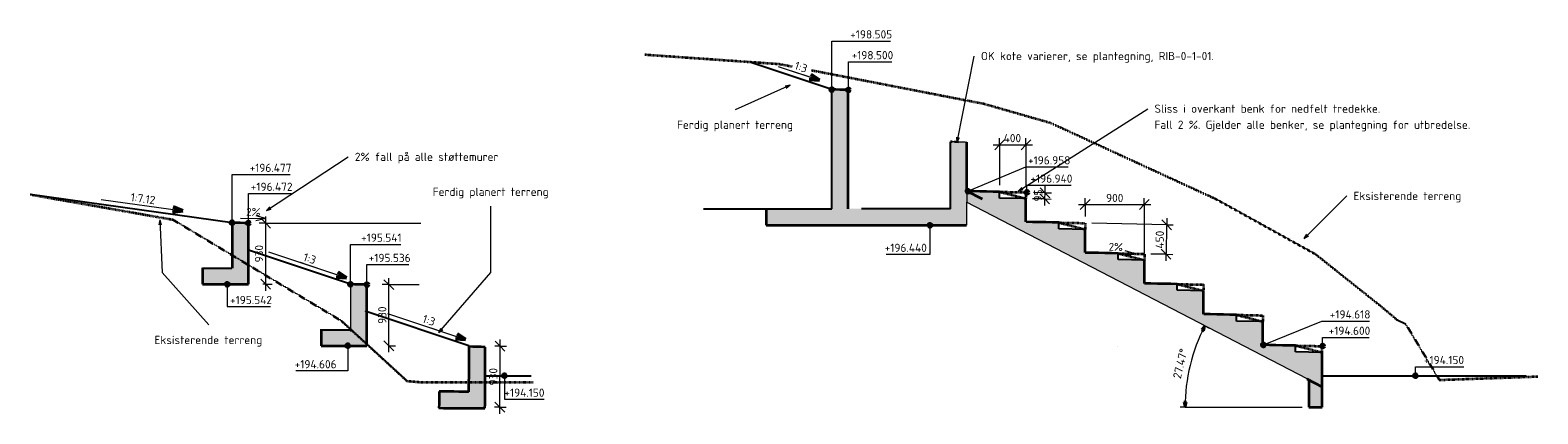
# Model space of a CAD drawing. Header units: millimetres. Extents: x -37244 to 16873, y 2977 to 200292.
# Tile 3 of 3: x -6156 to 16768, y 193569 to 199409. Entities that reach past the tile are written whole.
import ezdxf

# ---------------------------------------------------------------- set-up
doc = ezdxf.new("R2010")
doc.units = ezdxf.units.MM
doc.linetypes.add('Dash', pattern=[3, 1.5, -1.5])
doc.linetypes.add('Hidden', pattern=[2, 1, -1])
for name, color, linetype, lineweight in [('A-ANNO-DIMS', 211, 'Continuous', 9), ('A-ANNO-DIMS-50', 211, 'Continuous', 9), ('A-DETL', 90, 'Continuous', 18), ('A-DETL-GENF', 92, 'Continuous', 18), ('A-DETL-THIN', 151, 'Continuous', 18), ('A-FLOR', 192, 'Continuous', 18), ('A-FLOR-FNSH', 192, 'Continuous', 35), ('A-FLOR-HDLN', 190, 'Hidden', 18), ('A-FLOR-PATT', 8, 'Continuous', 35), ('G-ANNO-DIMS', 111, 'Continuous', 9), ('G-ANNO-TEXT', 231, 'Continuous', 9), ('S-FNDN', 32, 'Continuous', 18)]:
    doc.layers.add(name, color=color, linetype=linetype, lineweight=lineweight)
doc.styles.add('ISOCPEUR', font='isocpeur.ttf', dxfattribs={"height": 125})
doc.styles.add('ISOCPEUR_1', font='isocpeur.ttf', dxfattribs={"height": 120})
doc.dimstyles.new('2_5mm_ISOCPEUR', dxfattribs={"dimscale": 304.8, "dimtxt": 124.497647, "dimasz": 0.492126, "dimexe": 0.328084, "dimexo": 0.328084, "dimgap": 0, "dimtad": 1, "dimdec": 0, "dimdsep": 46, "dimtxsty": 'ISOCPEUR', "dimblk1": 'OBLIQUE', "dimblk2": 'OBLIQUE', "dimsah": 1, "dimcen": 0.09, "dimdle": 0.328084, "dimazin": 2, "dimtfac": 1, "dimtdec": 4, "dimtix": 1, "dimtmove": 0, "dimatfit": 3, "dimfxl": 1, "dimtvp": 1, "dimtolj": 1, "dimtzin": 0, "dimarcsym": 2})
doc.dimstyles.new('2_5mm_ISOCPEUR_Arrow_Filled_30_Degree', dxfattribs={"dimscale": 304.8, "dimtxt": 124.497647, "dimasz": 0.246063, "dimexe": 0.246063, "dimexo": 0.328084, "dimgap": 0.164042, "dimtad": 1, "dimrnd": 0.01, "dimzin": 0, "dimdsep": 46, "dimtxsty": 'ISOCPEUR', "dimsah": 1, "dimcen": 0.09, "dimazin": 2, "dimtfac": 1, "dimtdec": 4, "dimtix": 1, "dimtmove": 0, "dimatfit": 3, "dimfxl": 1, "dimtvp": 1, "dimtolj": 1, "dimtzin": 0, "dimarcsym": 2})

# ---------------------------------------------------------------- blocks, each defined once
blk = doc.blocks.new('Structural Foundations 10 - Structural Foundations 10-1035489-Snitt 1 - Støttemurer')
at = {"layer": 'S-FNDN', "linetype": 'Hidden'}
blk.add_hatch(color=256, dxfattribs=at).paths.add_polyline_path([(-6732, 193655), (-6727, 194585), (-6977, 194592), (-6981, 193907), (-7431, 193909), (-7431, 193659), (-6802, 193656)])
at = {"layer": 'S-FNDN'}
for p, q in [((-6981, 193905), (-6978, 194584)), ((-6978, 194584), (-6978, 194589)), ((-7432, 193657), (-7431, 193907))]:
    blk.add_line(p, q, dxfattribs=at)
at = {"layer": 'S-FNDN', "lineweight": 35}
blk.add_line((-6977, 194592), (-6977, 194587), dxfattribs=at)
at = {"layer": 'S-FNDN', "lineweight": 35, "flags": 128}
for points in [[(-6977, 194587), (-6978, 194511), (-6978, 194436), (-6978, 194360), (-6979, 194284), (-6979, 194209), (-6979, 194133), (-6980, 194058), (-6980, 193982), (-6981, 193907)], [(-6727, 194585), (-6790, 194587), (-6852, 194589), (-6915, 194590), (-6977, 194592)], [(-6731, 193905), (-6730, 193981), (-6730, 194057), (-6729, 194132), (-6729, 194208), (-6729, 194283), (-6728, 194359), (-6728, 194434), (-6728, 194510), (-6727, 194585)], [(-7431, 193909), (-7431, 193846), (-7431, 193784), (-7431, 193721), (-7432, 193659)], [(-6981, 193907), (-7056, 193907), (-7131, 193907), (-7206, 193908), (-7281, 193908), (-7356, 193908), (-7431, 193909)], [(-6732, 193655), (-6731, 193718), (-6731, 193780), (-6731, 193843), (-6731, 193905)], [(-7432, 193659), (-7362, 193658), (-7292, 193658), (-7222, 193658), (-7152, 193657), (-7082, 193657), (-7012, 193657), (-6942, 193656), (-6872, 193656), (-6802, 193656), (-6732, 193655)]]:
    blk.add_lwpolyline(points, dxfattribs=at)
at = {"layer": 'S-FNDN'}
blk.add_open_spline([(-7432, 193659), (-7432, 193659), (-7432, 193659), (-7432, 193659)], degree=3, dxfattribs=at)
blk = doc.blocks.new('DIMBLOCK17-Snitt 1 - Støttemurer')
at = {"layer": 'A-ANNO-DIMS-50'}
for p, q in [((988, 194599), (914, 194675)), ((984, 193569), (989, 194699)), ((988, 194599), (911, 194600)), ((988, 194599), (1063, 194524)), ((988, 194599), (1088, 194599)), ((984, 193669), (909, 193745)), ((984, 193669), (906, 193670)), ((984, 193669), (1059, 193594)), ((984, 193669), (1084, 193669))]:
    blk.add_line(p, q, dxfattribs=at)
at = {"layer": 'A-ANNO-DIMS-50', "color": 0, "insert": (822, 194002), "char_height": 125, "width": 318.91, "attachment_point": 1, "rotation": 89.7392, "line_spacing_factor": 1.149209, "style": 'ISOCPEUR'}
blk.add_mtext('930', dxfattribs=at)
blk = doc.blocks.new('_Oblique')
at = {"color": 0, "linetype": 'ByBlock', "lineweight": -2}
blk.add_line((-0.5, -0.5), (0.5, 0.5), dxfattribs=at)
blk = doc.blocks.new('DIMBLOCK18-Snitt 1 - Støttemurer')
at = {"layer": 'A-ANNO-DIMS-50'}
for p, q in [((-702, 195536), (-777, 195611)), ((-702, 194506), (-702, 195636)), ((-702, 195536), (-802, 195536)), ((-702, 195536), (-627, 195461)), ((-702, 195536), (-243, 195536)), ((-702, 194606), (-777, 194681)), ((-702, 194606), (-708, 194606)), ((-702, 194606), (-627, 194531)), ((-702, 194606), (-602, 194606))]:
    blk.add_line(p, q, dxfattribs=at)
at = {"layer": 'A-ANNO-DIMS-50', "color": 0, "insert": (-865, 194938), "char_height": 125, "width": 318.91, "attachment_point": 1, "rotation": 90, "line_spacing_factor": 1.149209, "style": 'ISOCPEUR'}
blk.add_mtext('930', dxfattribs=at)
blk = doc.blocks.new('DIMBLOCK19-Snitt 1 - Støttemurer')
at = {"layer": 'A-ANNO-DIMS-50'}
for p, q in [((-2575, 196472), (-2675, 196472)), ((-2575, 196472), (-2650, 196547)), ((-2575, 195442), (-2575, 196572)), ((-2575, 196472), (-2500, 196397)), ((-2575, 196472), (-217, 196472)), ((-2575, 195542), (-2650, 195617)), ((-2575, 195542), (-2619, 195542)), ((-2575, 195542), (-2500, 195467)), ((-2575, 195542), (-2475, 195542))]:
    blk.add_line(p, q, dxfattribs=at)
at = {"layer": 'A-ANNO-DIMS-50', "color": 0, "insert": (-2738, 195874), "char_height": 125, "width": 318.91, "attachment_point": 1, "rotation": 90, "line_spacing_factor": 1.149209, "style": 'ISOCPEUR'}
blk.add_mtext('930', dxfattribs=at)
blk = doc.blocks.new('DIMBLOCK20-Snitt 2 - Amfi benker')
at = {"layer": 'A-ANNO-DIMS-50'}
for p, q in [((8485, 197664), (9085, 197664)), ((8585, 197664), (8510, 197589)), ((8585, 197664), (8585, 197764)), ((8585, 197664), (8660, 197739)), ((8585, 197664), (8585, 197048)), ((8985, 197664), (8910, 197589)), ((8985, 197664), (8985, 197764)), ((8985, 197664), (9060, 197739)), ((8985, 197664), (8985, 197040))]:
    blk.add_line(p, q, dxfattribs=at)
at = {"layer": 'A-ANNO-DIMS-50', "color": 0, "insert": (8646, 197828), "char_height": 125, "width": 333.27, "attachment_point": 1, "line_spacing_factor": 1.149209, "style": 'ISOCPEUR'}
blk.add_mtext('400', dxfattribs=at)
blk = doc.blocks.new('DIMBLOCK21-Snitt 2 - Amfi benker')
at = {"layer": 'A-ANNO-DIMS-50'}
for p, q in [((9272, 196935), (9100, 196938)), ((9272, 196935), (9199, 197011)), ((9274, 197035), (9268, 196740)), ((9272, 196935), (9346, 196858)), ((9272, 196935), (9372, 196933)), ((9270, 196840), (9085, 196843)), ((9270, 196840), (9197, 196916)), ((9270, 196840), (9344, 196763)), ((9270, 196840), (9370, 196838))]:
    blk.add_line(p, q, dxfattribs=at)
at = {"layer": 'A-ANNO-DIMS-50', "color": 0, "insert": (9106, 196802), "char_height": 125, "width": 212.6, "attachment_point": 1, "rotation": 88.8499, "line_spacing_factor": 1.149209, "style": 'ISOCPEUR'}
blk.add_mtext('95', dxfattribs=at)
blk = doc.blocks.new('DIMBLOCK22-Snitt 2 - Amfi benker')
at = {"layer": 'A-ANNO-DIMS-50', "lineweight": 35}
for points in [[(11706, 194907), (11655, 194849), (11691, 194831)], [(11404, 193670), (11425, 193745), (11385, 193745)]]:
    blk.add_hatch(color=256, dxfattribs=at).paths.add_polyline_path(points)
for p, q in [((11706, 194907), (11655, 194849)), ((11691, 194831), (11706, 194907)), ((11655, 194849), (11691, 194831)), ((11425, 193745), (11385, 193745)), ((11385, 193745), (11404, 193670)), ((11404, 193670), (11425, 193745))]:
    blk.add_line(p, q, dxfattribs=at)
at = {"layer": 'A-ANNO-DIMS-50'}
for p, q in [((11706, 194907), (11662, 194930)), ((11706, 194907), (11706, 194907)), ((11706, 194907), (11773, 194872)), ((11404, 193670), (11329, 193670)), ((11404, 193670), (13186, 193670))]:
    blk.add_line(p, q, dxfattribs=at)
blk.add_arc((14086, 193670), 2682, 152.5338, 180, dxfattribs=at)
blk.add_arc((14086, 193670), 2682, 152.5338, 180, dxfattribs=at)
at = {"layer": 'A-ANNO-DIMS-50', "color": 0, "insert": (11217, 194125), "char_height": 125, "width": 574.6, "attachment_point": 1, "rotation": 76.2669, "line_spacing_factor": 1.149209, "style": 'ISOCPEUR'}
blk.add_mtext('27.47°', dxfattribs=at)
blk = doc.blocks.new('DIMBLOCK23-Snitt 2 - Amfi benker')
at = {"layer": 'A-ANNO-DIMS-50'}
for p, q in [((9786, 196754), (10885, 196754)), ((9886, 196754), (9811, 196679)), ((9886, 196754), (9886, 196854)), ((9886, 196754), (9961, 196829)), ((9886, 196754), (9886, 196572)), ((10785, 196754), (10710, 196679)), ((10785, 196754), (10785, 196854)), ((10785, 196754), (10860, 196829)), ((10785, 196754), (10785, 196009))]:
    blk.add_line(p, q, dxfattribs=at)
at = {"layer": 'A-ANNO-DIMS-50', "color": 0, "insert": (10203, 196917), "char_height": 125, "width": 318.91, "attachment_point": 1, "line_spacing_factor": 1.149209, "style": 'ISOCPEUR'}
blk.add_mtext('900', dxfattribs=at)
blk = doc.blocks.new('DIMBLOCK24-Snitt 2 - Amfi benker')
at = {"layer": 'A-ANNO-DIMS-50'}
for p, q in [((11125, 196447), (9985, 196470)), ((11125, 196447), (11051, 196524)), ((11127, 196547), (11114, 195897)), ((11125, 196447), (11198, 196371)), ((11125, 196447), (11225, 196445)), ((11116, 195997), (11042, 196074)), ((11116, 195997), (10886, 196002)), ((11116, 195997), (11189, 195921)), ((11116, 195997), (11216, 195995))]:
    blk.add_line(p, q, dxfattribs=at)
at = {"layer": 'A-ANNO-DIMS-50', "color": 0, "insert": (10954, 196087), "char_height": 125, "width": 333.27, "attachment_point": 1, "rotation": 88.8547, "line_spacing_factor": 1.149209, "style": 'ISOCPEUR'}
blk.add_mtext('450', dxfattribs=at)

msp = doc.modelspace()

# ---------------------------------------------------------------- hatches: boundary and pattern name
at = {"layer": 'A-DETL-GENF'}
msp.add_hatch(color=9, dxfattribs=at).paths.add_polyline_path([(13486.311, 193981.722), (13486.311, 194151.386), (8084.594, 196958.372), (8084.594, 196789.631), (13386.2, 194033.762)])
at = {"layer": 'A-FLOR-PATT', "lineweight": 18}
for points in [[(6282.356, 196690), (6282.356, 198500), (6032.335, 198505), (6032.335, 196690), (6157.346, 196690)], [(8083.242, 196650), (8083.242, 196790.334), (8084.594, 196789.631), (8084.594, 196958.372), (8085.469, 196958.372), (8085.469, 197703.042), (7835.854, 197707.769), (7835.854, 196650), (8023.066, 196650)], [(8984.706, 196490.631), (8984.706, 196845.282), (8584.555, 196853.315), (8584.555, 196948.01), (8085.443, 196957.931), (8973.423, 196496.495)], [(-2836.353, 195786.487), (-2836.353, 196472), (-3085.977, 196477), (-3085.977, 195786.487), (-2961.165, 195786.487)], [(8083.242, 196440), (8083.242, 196690), (5035.419, 196690), (5035.419, 196440), (6589.747, 196440)], [(9885.549, 196022.511), (9885.549, 196377.278), (9485.218, 196385.315), (9485.157, 196480), (8985.971, 196489.974), (9874.258, 196028.378)], [(10785.953, 195554.619), (10785.953, 195909.284), (10385.443, 195917.324), (10385.443, 196012.016), (9886.551, 196021.99), (10774.709, 195560.462)], [(-3536.927, 195792), (-3536.927, 195542), (-2836.903, 195542), (-2836.903, 195792)], [(11686.179, 195086.819), (11686.179, 195441.158), (11285.551, 195449.201), (11285.551, 195543.948), (10787.191, 195553.976), (11674.859, 195092.701)], [(-1035.868, 194823.938), (-1035.868, 195536), (-1285.897, 195541), (-1285.897, 194823.938), (-1160.883, 194823.938)], [(12586.666, 194618.884), (12586.666, 194973.251), (12185.827, 194981.298), (12185.827, 195076.003), (11687.815, 195085.969), (12575.35, 194624.764)], [(-1733.388, 194856), (-1733.388, 194606), (-1035.868, 194606), (-1035.868, 194856)], [(13486.891, 194100.036), (13486.311, 194505.31), (13085.758, 194513.351), (13085.758, 194608.04), (12588.44, 194617.962), (13486.311, 194151.386), (13486.311, 194100.036)], [(13486.311, 193670), (13486.704, 193670), (13486.311, 194170), (13450.49, 194170), (13486.311, 194151.386), (13486.311, 193981.722), (13288.085, 194084.764), (13288.085, 193670), (13386.2, 193670)], [(13486.751, 193980.608), (13486.311, 193981.722), (13258.704, 194100.036), (13257.052, 194100.036), (13486.311, 193980.837)]]:
    msp.add_hatch(color=256, dxfattribs=at).paths.add_polyline_path(points)
at = {"layer": 'G-ANNO-DIMS', "lineweight": 50}
h = msp.add_hatch(color=256, dxfattribs=at)
edge = h.paths.add_edge_path()
edge.add_arc((6031.942, 198505), 25, 0, 360)
h = msp.add_hatch(color=256, dxfattribs=at)
edge = h.paths.add_edge_path()
edge.add_arc((6286.258, 198500), 25, 0, 360)
h = msp.add_hatch(color=256, dxfattribs=at)
edge = h.paths.add_edge_path()
edge.add_arc((8101.317, 196958), 25, 0, 360)
h = msp.add_hatch(color=256, dxfattribs=at)
edge = h.paths.add_edge_path()
edge.add_arc((8999.698, 196940), 25, 0, 360)
h = msp.add_hatch(color=256, dxfattribs=at)
edge = h.paths.add_edge_path()
edge.add_arc((-3085.977, 196477), 25, 0, 360)
h = msp.add_hatch(color=256, dxfattribs=at)
edge = h.paths.add_edge_path()
edge.add_arc((-2836.353, 196472), 25, 0, 360)
h = msp.add_hatch(color=256, dxfattribs=at)
edge = h.paths.add_edge_path()
edge.add_arc((7525.587, 196440), 25, 0, 360)
h = msp.add_hatch(color=256, dxfattribs=at)
edge = h.paths.add_edge_path()
edge.add_arc((-3158.4, 195542), 25, 0, 360)
h = msp.add_hatch(color=256, dxfattribs=at)
edge = h.paths.add_edge_path()
edge.add_arc((-1285.692, 195541), 25, 0, 360)
h = msp.add_hatch(color=256, dxfattribs=at)
edge = h.paths.add_edge_path()
edge.add_arc((-1035.868, 195536), 25, 0, 360)
h = msp.add_hatch(color=256, dxfattribs=at)
edge = h.paths.add_edge_path()
edge.add_arc((-1325.928, 194606), 25, 0, 360)
h = msp.add_hatch(color=256, dxfattribs=at)
edge = h.paths.add_edge_path()
edge.add_arc((12596.613, 194618), 25, 0, 360)
h = msp.add_hatch(color=256, dxfattribs=at)
edge = h.paths.add_edge_path()
edge.add_arc((13495.491, 194600.036), 25, 0, 360)
h = msp.add_hatch(color=256, dxfattribs=at)
edge = h.paths.add_edge_path()
edge.add_arc((1056.308, 194150), 25, 0, 360)
h = msp.add_hatch(color=256, dxfattribs=at)
edge = h.paths.add_edge_path()
edge.add_arc((14907.034, 194150), 25, 0, 360)

# ---------------------------------------------------------------- linework, layer by layer
at = {"layer": 'A-DETL', "linetype": 'Dash', "lineweight": 35}
for p, q in [((3191.52, 199037.076), (4756.314, 198927.655)), ((4756.314, 198927.655), (5235.179, 198894.169)), ((5235.179, 198894.169), (8342.32, 198290.202)), ((8342.32, 198290.202), (9354.349, 198000.007)), ((9354.349, 198000.007), (11259.161, 197122.144)), ((8584.555, 196947.97), (8984.555, 196939.94)), ((8584.555, 196947.97), (8984.555, 196845.285)), ((8984.555, 196939.94), (8984.555, 196845.285)), ((11259.161, 197122.144), (11876.731, 196837.527)), ((-6155.997, 196908.272), (-3985.221, 196525.506)), ((11876.731, 196837.527), (13387.671, 195999.999)), ((-3985.221, 196525.506), (-1430.862, 194990.692)), ((9485.218, 196479.97), (9885.218, 196471.94)), ((9485.218, 196479.97), (9885.218, 196377.285)), ((9885.218, 196471.94), (9885.218, 196377.285)), ((10385.443, 196011.979), (10785.443, 196003.949)), ((10385.443, 196011.979), (10785.443, 195909.294)), ((10785.443, 196003.949), (10785.443, 195909.294)), ((13387.671, 195999.999), (14354.172, 195230.049)), ((11285.551, 195543.856), (11685.551, 195535.826)), ((11285.551, 195543.856), (11685.551, 195441.171)), ((11685.551, 195535.826), (11685.551, 195441.171)), ((14354.172, 195230.049), (14628.329, 195000.004)), ((-1430.862, 194990.692), (-426.477, 194069.996)), ((12185.827, 195075.952), (12585.827, 195067.922)), ((12185.827, 195075.952), (12585.827, 194973.267)), ((12585.827, 195067.922), (12585.827, 194973.267)), ((14755.476, 194941.407), (15269.285, 194086.285)), ((13085.758, 194608.006), (13485.758, 194599.976)), ((13085.758, 194608.006), (13485.758, 194505.321)), ((13485.758, 194599.976), (13485.758, 194505.321)), ((-426.477, 194069.996), (-227.238, 194052.565)), ((-227.238, 194052.565), (1491.381, 194052.565)), ((15269.285, 194086.285), (16768.371, 194138.634))]:
    msp.add_line(p, q, dxfattribs=at)
at = {"layer": 'A-DETL', "lineweight": 25}
for p, q in [((6031.942, 198505), (4784.315, 198920.514)), ((6031.942, 196690), (6031.942, 198505)), ((7835.909, 196690), (7835.909, 197707)), ((8584.555, 196853.315), (8584.555, 196947.97)), ((-3086.166, 196476.835), (-6155.997, 196908.272)), ((8984.555, 196845.285), (8584.555, 196853.315)), ((4081.942, 196690), (6031.942, 196690)), ((7835.909, 196690), (6485.382, 196690)), ((9485.218, 196385.315), (9485.218, 196479.97)), ((9885.218, 196377.285), (9485.218, 196385.315)), ((-1285.692, 195541), (-2836.744, 196058.169)), ((10385.443, 195917.324), (10385.443, 196011.979)), ((-3537.455, 195786), (-3087.455, 195786)), ((10785.443, 195909.294), (10385.443, 195917.324)), ((11285.551, 195449.201), (11285.551, 195543.856)), ((11685.551, 195441.171), (11285.551, 195449.201)), ((514.307, 194605), (-1060.461, 195130.077)), ((12185.827, 194981.298), (12185.827, 195075.952)), ((12585.827, 194973.267), (12185.827, 194981.298)), ((14628.329, 195000.004), (14755.476, 194941.407)), ((-1734.053, 194850), (-1294.053, 194850)), ((10384.533, 194600), (10384.519, 194600)), ((13085.758, 194513.351), (13085.758, 194608.006)), ((13485.758, 194505.321), (13085.758, 194513.351)), ((764.395, 194150), (1464.395, 194150)), ((13488.978, 194150), (16588.978, 194150)), ((63.42, 193910), (513.434, 193910))]:
    msp.add_line(p, q, dxfattribs=at)
at = {"layer": 'A-DETL-THIN'}
for p, q in [((8084.594, 196958.372), (8084.594, 196789.631)), ((13258.704, 194100.036), (8083.242, 196790.334)), ((8083.242, 196790.334), (8083.242, 196439.782))]:
    msp.add_line(p, q, dxfattribs=at)
at = {"layer": 'A-FLOR'}
for p, q in [((6282.369, 198500), (6282.356, 198500)), ((-3086.566, 196477), (-3086.566, 195786.487)), ((-3085.977, 196477), (-3085.985, 196477)), ((-3537.455, 195792), (-3537.455, 195542)), ((-3536.935, 195792), (-3536.927, 195792)), ((-3536.927, 195542), (-3536.935, 195542)), ((-1286.565, 195541), (-1286.565, 194823.938)), ((-1285.897, 195541), (-1285.907, 195541)), ((-1734.053, 194856), (-1734.053, 194606)), ((-1733.397, 194856), (-1733.388, 194856)), ((-1733.388, 194606), (-1733.397, 194606)), ((13495.105, 193977.543), (13486.751, 193980.608)), ((13486.912, 194100.036), (13486.891, 194100.036)), ((13486.724, 193670), (13486.704, 193670))]:
    msp.add_line(p, q, dxfattribs=at)
for points in [[(7835.854, 197707.769), (7835.859, 197707.797), (7835.863, 197707.825), (7835.868, 197707.852)], [(8085.483, 197703.126), (8085.478, 197703.098), (8085.474, 197703.07), (8085.469, 197703.042)]]:
    msp.add_open_spline(points, degree=3, dxfattribs=at)
at = {"layer": 'A-FLOR-FNSH', "color": 7}
for p, q in [((6282.356, 196690), (6282.356, 198500)), ((7863.024, 197707.254), (7835.854, 197707.769)), ((7960.662, 197705.404), (7898.259, 197706.587)), ((8085.469, 196957.917), (8085.469, 197703.042)), ((8322.107, 196834.949), (8085.443, 196957.999)), ((8984.706, 196490.631), (8984.706, 196845.282)), ((-3085.977, 196477), (-3085.977, 195786.487)), ((-2836.353, 195786.487), (-2836.353, 196472)), ((5035.419, 196690), (5035.419, 196440)), ((5035.419, 196440), (8083.242, 196440)), ((9885.549, 196022.511), (9885.549, 196377.278)), ((-3536.927, 195792), (-3536.927, 195542)), ((-2836.903, 195542), (-2836.903, 195792)), ((10785.953, 195554.619), (10785.953, 195909.284)), ((-3536.927, 195542), (-2836.903, 195542)), ((-1035.868, 194606), (-1035.868, 195536)), ((11686.179, 195086.819), (11686.179, 195441.158)), ((12586.666, 194618.884), (12586.666, 194973.251)), ((-1733.388, 194856), (-1733.388, 194606)), ((-1733.388, 194606), (-1035.868, 194606)), ((13486.891, 194100.036), (13486.891, 194505.299)), ((13486.704, 193670), (13486.704, 194170)), ((13257.052, 194100.036), (13486.751, 193980.608)), ((13288.085, 194084.764), (13288.085, 193670)), ((13486.751, 193980.608), (13486.751, 194149.673)), ((13288.085, 193670), (13486.704, 193670))]:
    msp.add_line(p, q, dxfattribs=at)
at = {"layer": 'A-FLOR-FNSH', "color": 7, "flags": 128}
for points in [[(6282.356, 198500), (6219.851, 198501.25), (6157.346, 198502.5), (6094.84, 198503.75), (6032.335, 198505)], [(8584.555, 196948.01), (8485.115, 196950), (8385.197, 196952), (8285.279, 196954), (8185.361, 196956), (8085.443, 196958)], [(-2836.353, 196472), (-2898.759, 196473.25), (-2961.165, 196474.5), (-3023.571, 196475.75), (-3085.977, 196477)], [(9485.157, 196480), (9385.059, 196482), (9284.961, 196484), (9184.862, 196486), (9084.764, 196488), (8985.971, 196489.974)], [(10385.443, 196012.016), (10286.017, 196014.004), (10186.03, 196016.003), (10086.043, 196018.002), (9986.056, 196020.001), (9886.551, 196021.99)], [(11285.551, 195543.948), (11186.068, 195545.949), (11086.046, 195547.962), (10986.024, 195549.975), (10886.002, 195551.987), (10787.191, 195553.976)], [(-1035.868, 195536), (-1098.375, 195537.25), (-1160.883, 195538.5), (-1223.39, 195539.75), (-1285.897, 195541)], [(12185.827, 195076.003), (12086.437, 195077.992), (11986.391, 195079.994), (11886.345, 195081.996), (11786.299, 195083.998), (11687.815, 195085.969)], [(13085.758, 194608.04), (12986.691, 194610.016), (12886.651, 194612.012), (12786.611, 194614.008), (12686.571, 194616.004), (12588.44, 194617.962)]]:
    msp.add_lwpolyline(points, dxfattribs=at)
at = {"layer": 'A-FLOR-HDLN'}
for p, q in [((7898.258, 197706.587), (7863.074, 197707.253)), ((6282.369, 196690), (6282.356, 196690)), ((-3536.935, 195792), (-3536.927, 195792)), ((-3085.977, 195786.487), (-3085.985, 195786.487)), ((-1733.397, 194856), (-1733.388, 194856)), ((-1285.897, 194823.938), (-1285.907, 194823.938)), ((13486.704, 194170), (13486.724, 194170)), ((13486.912, 194100.036), (13486.891, 194100.036))]:
    msp.add_line(p, q, dxfattribs=at)
at = {"layer": 'A-FLOR-HDLN', "flags": 128}
msp.add_lwpolyline([(8085.469, 197703.042), (8023.066, 197704.223), (7960.662, 197705.404)], dxfattribs=at)
at = {"layer": 'A-FLOR-HDLN'}
msp.add_open_spline([(7835.854, 197707.769), (7835.859, 197707.797), (7835.863, 197707.825), (7835.868, 197707.852)], degree=3, dxfattribs=at)
at = {"layer": 'G-ANNO-DIMS'}
for p, q in [((6031.942, 199243.18), (6923.79, 199243.18)), ((6031.942, 198505), (6031.942, 199243.18)), ((6286.258, 198926.576), (6945.088, 198926.576)), ((6286.258, 198500), (6286.258, 198926.576)), ((-3085.977, 197212.768), (-2201.937, 197212.768)), ((-3085.977, 196477), (-3085.977, 197212.768)), ((8101.317, 196958), (8983.396, 197326.893)), ((8983.396, 197326.893), (9627.565, 197326.893)), ((-2836.353, 196924.085), (-2183.352, 196924.085)), ((-2836.353, 196472), (-2836.353, 196924.085)), ((8999.698, 197048.825), (9670.125, 197048.825)), ((8999.698, 196940), (8999.698, 197048.825)), ((-2955.252, 196549.397), (-2572.724, 196541.735)), ((-2572.724, 196541.735), (-2723.499, 196504.554)), ((-2572.724, 196541.735), (-2721.889, 196584.923)), ((7525.587, 196440), (7525.587, 195995.238)), ((-1285.692, 196149.162), (-518.661, 196149.162)), ((-1285.692, 195541), (-1285.692, 196149.162)), ((10054.228, 196018.638), (10643.351, 196006.857)), ((10643.351, 196006.857), (10492.578, 195969.672)), ((10643.351, 196006.857), (10494.185, 196050.04)), ((-1035.868, 195842.262), (-396.959, 195842.262)), ((-1035.868, 195536), (-1035.868, 195842.262)), ((7525.587, 195995.238), (6860.906, 195995.238)), ((-3158.4, 195542), (-3158.4, 195200.762)), ((-3158.4, 195200.762), (-2499.84, 195200.762)), ((12596.613, 194618), (13482.969, 194981.651)), ((13482.969, 194981.651), (14209.959, 194981.651)), ((13495.491, 194733.186), (14205.25, 194733.186)), ((13495.491, 194600.036), (13495.491, 194733.186)), ((-1325.928, 194606), (-1325.928, 194224.145)), ((-1325.928, 194224.145), (-2116.686, 194224.145)), ((14907.034, 194287.477), (15641.391, 194287.477)), ((14907.034, 194150), (14907.034, 194287.477)), ((1056.308, 194150), (1056.308, 193790.847)), ((1056.308, 193790.847), (1659.525, 193790.847))]:
    msp.add_line(p, q, dxfattribs=at)
at = {"layer": 'G-ANNO-DIMS', "lineweight": 50}
for p, q in [((-3836.338, 196658.002), (-3979.284, 196718.679)), ((-3836.338, 196658.002), (-3990.472, 196639.077)), ((-1346.469, 195640.324), (-1501.481, 195649.642)), ((-1346.469, 195640.324), (-1476.054, 195725.9)), ((465.732, 194700.256), (310.72, 194709.574)), ((465.732, 194700.256), (336.147, 194785.831))]:
    msp.add_line(p, q, dxfattribs=at)
for centre in [(6031.942, 198505), (6286.258, 198500), (8101.317, 196958), (8999.698, 196940), (-3085.977, 196477), (-2836.353, 196472), (7525.587, 196440), (-3158.4, 195542), (-1285.692, 195541), (-1035.868, 195536), (-1325.928, 194606), (12596.613, 194618), (13495.491, 194600.036), (1056.308, 194150), (14907.034, 194150)]:
    msp.add_circle(centre, 25, dxfattribs=at)
at = {"layer": 'G-ANNO-TEXT', "color": 250}
for p, q in [((7941.121, 197703.279), (8200.104, 199014.382)), ((5399.739, 198569.406), (4563.903, 198198.082)), ((5399.739, 198569.406), (5323.039, 198557.322)), ((5399.739, 198569.406), (5339.357, 198520.592)), ((8867.635, 196958.084), (10839.281, 198213.499)), ((7941.121, 197703.279), (7935.94, 197780.752)), ((7941.121, 197703.279), (7975.37, 197772.963)), ((-2564.647, 196662.212), (-1319.029, 197480.961)), ((8867.635, 196958.084), (8920.105, 197015.318)), ((8867.635, 196958.084), (8941.693, 196981.414)), ((-2564.647, 196662.212), (-2513.012, 196720.201)), ((848.726, 195722.283), (848.726, 196732.474)), ((13217.801, 196238.556), (13865.259, 196886.014)), ((-4185.343, 196521.112), (-4201.848, 196445.24)), ((-4185.343, 196521.112), (-4161.701, 196447.153)), ((-4185.343, 196521.112), (-4147.284, 195722.283)), ((-2564.647, 196662.212), (-2490.935, 196686.614)), ((13217.801, 196238.556), (13256.623, 196305.799)), ((13217.801, 196238.556), (13285.044, 196277.379)), ((-4147.284, 195722.283), (-3437.45, 194923.453)), ((56.096, 194805.465), (848.726, 195722.283)), ((56.096, 194805.465), (89.945, 194875.345)), ((56.096, 194805.465), (120.35, 194849.058))]:
    msp.add_line(p, q, dxfattribs=at)

# ---------------------------------------------------------------- block references
at = {"layer": 'S-FNDN'}
msp.add_blockref('Structural Foundations 10 - Structural Foundations 10-1035489-Snitt 1 - Støttemurer', (7491.551, 0), dxfattribs=at)

# ---------------------------------------------------------------- texts
at = {"layer": 'G-ANNO-DIMS', "char_height": 125, "attachment_point": 1, "line_spacing_factor": 1.149209, "style": 'ISOCPEUR'}
for s, insert, width in [('+198.505', (6312.567, 199406.487), 746.93678), ('+198.500', (6333.865, 199089.883), 746.93678), ('+196.958', (9016.341, 197490.2), 746.93678), ('+196.477', (-2819.385, 197376.075), 761.87551), ('+196.940', (9052.677, 197212.132), 761.87551), ('+196.472', (-2800.8, 197087.391), 761.87551), ('+195.541', (-1123.66, 196312.469), 731.99804), ('+195.536', (-1008.182, 196005.569), 746.93678), ('+196.440', (6837.233, 196158.545), 776.81425), ('+195.542', (-3117.288, 195364.069), 761.87551), ('+194.618', (13604.96, 195144.958), 731.99804), ('+194.600', (13587.802, 194896.493), 761.87551), ('+194.150', (15036.392, 194450.784), 731.99804), ('+194.606', (-2134.134, 194387.452), 761.87551), ('+194.150', (1054.526, 193954.154), 731.99804)]:
    msp.add_mtext(s, dxfattribs=dict(at, insert=insert, width=width))
at = {"layer": 'G-ANNO-DIMS', "char_height": 120, "width": 259.57716, "attachment_point": 1, "line_spacing_factor": 1.149209, "style": 'ISOCPEUR_1'}
for insert, rotation in [((-2868.984, 196704.475), 358.8525099), ((10243.788, 196171.653), 358.8543842)]:
    msp.add_mtext('2%', dxfattribs=dict(at, insert=insert, rotation=rotation))
at = {"layer": 'G-ANNO-TEXT', "color": 7, "char_height": 125, "attachment_point": 1, "style": 'ISOCPEUR'}
for s, insert, width in [('OK kote varierer, se plantegning, RIB-0-1-01.', (8300.104, 199076.882), 4277.00281), ('Sliss i overkant benk for nedfelt tredekke. ', (10939.281, 198275.999), 4244.93531), ('Ferdig planert terreng', (3679.153, 198031.259), 2140.50562), ('Fall 2 %. Gjelder alle benker, se plantegning for utbredelse.', (10939.281, 198031.259), 5768.14156), ('2% fall på alle støttemurer', (-1219.029, 197543.461), 2685.65312), ('Ferdig planert terreng', (-36.024, 197010.651), 2140.50562), ('Eksisterende terreng', (13965.259, 196948.514), 2004.21875), ('Eksisterende terreng', (-4265.95, 194756.63), 2004.21875)]:
    msp.add_mtext(s, dxfattribs=dict(at, insert=insert, width=width))

# ---------------------------------------------------------------- dimensions: what is measured, and where the dimension line sits
at = {"layer": 'A-ANNO-DIMS'}
for base, p1, p2, override, picture, middle in [((8984.706, 197664.373), (8584.555, 196947.97), (8984.706, 196940), {"dimpost": '<>', "dimfxl": 400.23073}, 'DIMBLOCK20-Snitt 2 - Amfi benker', (8784.63, 197726.873)), ((10785.443, 196753.985), (9885.549, 196472), (10785.443, 195909.294), {"dimpost": '<>', "dimfxl": 1061.341802}, 'DIMBLOCK23-Snitt 2 - Amfi benker', (10335.496, 196816.485))]:
    dim = msp.add_linear_dim(base=base, p1=p1, p2=p2, dimstyle='2_5mm_ISOCPEUR', override=override, dxfattribs=at)
    dim.commit()
    dim.dimension.update_dxf_attribs({"geometry": picture, "text_midpoint": middle})
for base, p1, p2, angle, override, picture, middle in [((9270.442, 196839.546), (8999.698, 196940), (8984.555, 196845.285), 88.8499369, {"dimpost": '<>', "dimfxl": 95.918105}, 'DIMBLOCK21-Snitt 2 - Amfi benker', (9208.908, 196888.291)), ((11115.629, 195997.418), (9885.218, 196471.94), (10785.953, 196004.009), 88.8546685, {"dimpost": '<>', "dimfxl": 1015.028854}, 'DIMBLOCK24-Snitt 2 - Amfi benker', (11057.637, 196223.539)), ((988.328, 194599.191), (806.436, 193670.136), (810.67, 194600), 89.7391608, {"dimpost": '<>', "dimfxl": 929.873462}, 'DIMBLOCK17-Snitt 1 - Støttemurer', (923.712, 194134.544))]:
    dim = msp.add_linear_dim(base=base, p1=p1, p2=p2, angle=angle, dimstyle='2_5mm_ISOCPEUR', override=override, dxfattribs=at)
    dim.commit()
    dim.dimension.update_dxf_attribs({"geometry": picture, "text_midpoint": middle})
dim = msp.add_angular_dim_3p(base=(11539.71, 194512.634), center=(14085.987, 193670), p1=(11573.13, 194976.228), p2=(13285.847, 193670), dimstyle='2_5mm_ISOCPEUR_Arrow_Filled_30_Degree', override={"dimpost": '<>', "dimfxl": 2153.98069}, dxfattribs=at)
dim.commit()
dim.dimension.update_dxf_attribs({"geometry": 'DIMBLOCK22-Snitt 2 - Amfi benker', "text_midpoint": (11371.297, 194333.432)})

# ---------------------------------------------------------------- next in the draw order: texts
at = {"layer": 'G-ANNO-DIMS', "char_height": 125, "attachment_point": 1, "line_spacing_factor": 1.149209, "style": 'ISOCPEUR', "bg_fill": 3, "box_fill_scale": 1.25, "bg_fill_color": 256, "bg_fill_true_color": 13158600, "bg_fill_transparency": 0}
for s, insert, width, rotation in [('1:3', (5493.795, 198935.402), 224.08103, 341.58), ('1:7.12', (-4617.444, 196932.691), 448.16207, 352), ('1:3', (-1976.296, 196022.474), 224.08103, 341.56), ('1:3', (-164.095, 195082.406), 224.08103, 341.56)]:
    msp.add_mtext(s, dxfattribs=dict(at, insert=insert, width=width, rotation=rotation))

# ---------------------------------------------------------------- next in the draw order: linework, layer by layer
at = {"layer": 'G-ANNO-DIMS'}
for p, q in [((5216.835, 198855.516), (5844.718, 198646.404)), ((-5074.173, 196831.969), (-3836.338, 196658.002)), ((-2532.289, 196035.714), (-1346.469, 195640.324)), ((-720.088, 195095.645), (465.732, 194700.256))]:
    msp.add_line(p, q, dxfattribs=at)
at = {"layer": 'G-ANNO-DIMS', "lineweight": 50}
for q in [(5689.703, 198655.667), (5715.103, 198731.934)]:
    msp.add_line((5844.718, 198646.404), q, dxfattribs=at)

# ---------------------------------------------------------------- next in the draw order: dimensions: what is measured, and where the dimension line sits
at = {"layer": 'A-ANNO-DIMS'}
for base, p1, p2, override, picture, middle in [((-2575.014, 196472), (-2718.738, 195542), (-117.255, 196472), {"dimpost": '<>', "dimfxl": 2762.717932}, 'DIMBLOCK19-Snitt 1 - Støttemurer', (-2637.514, 196007)), ((-701.87, 195536), (-807.936, 194606), (-142.648, 195536), {"dimpost": '<>', "dimfxl": 1143.463446}, 'DIMBLOCK18-Snitt 1 - Støttemurer', (-764.37, 195071))]:
    dim = msp.add_linear_dim(base=base, p1=p1, p2=p2, angle=90, dimstyle='2_5mm_ISOCPEUR', override=override, dxfattribs=at)
    dim.commit()
    dim.dimension.update_dxf_attribs({"geometry": picture, "text_midpoint": middle})

doc.saveas('drawing.dxf')
